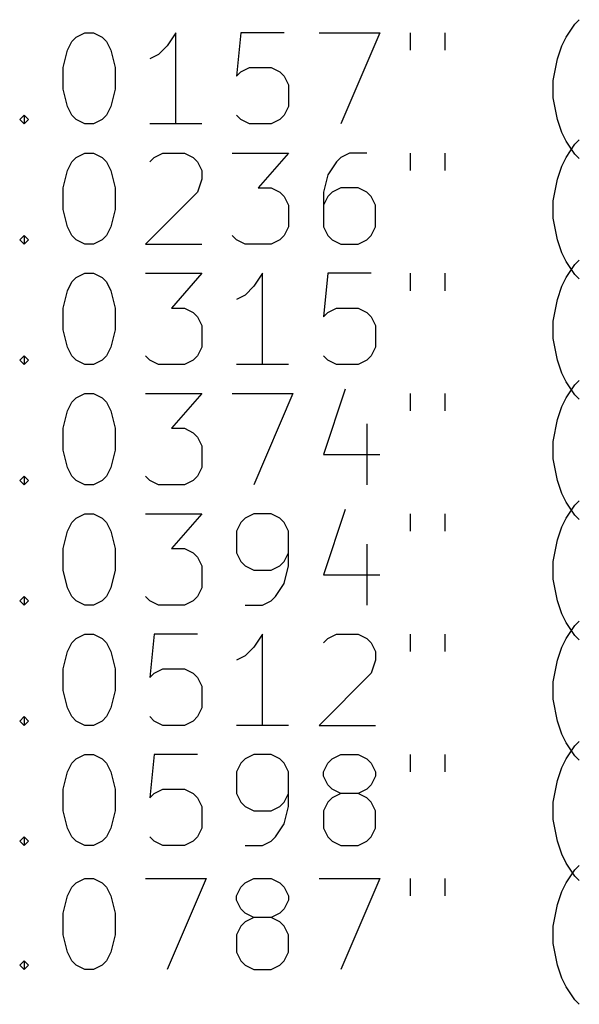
# Model space of a CAD drawing. Extents: x 148 to 248, y -152 to -40.
# Tile 2 of 6: x 173 to 186, y -152 to -130. Entities that reach past the tile are written whole.
import ezdxf

# ---------------------------------------------------------------- set-up
doc = ezdxf.new("R2010")
doc.units = 0
doc.layers.add('BLACK', color=7, linetype='CONTINUOUS')

msp = doc.modelspace()

# ---------------------------------------------------------------- linework, layer by layer
at = {"layer": 'BLACK', "linetype": 'CONTINUOUS'}
for p, q in [((185.414914, -130.460076), (185.60539, -130.174361)), ((185.60539, -130.174361), (185.700629, -130.079123)), ((174.55777, -130.555314), (174.653008, -130.460076)), ((174.653008, -130.460076), (174.843484, -130.364838)), ((174.843484, -130.364838), (175.033961, -130.364838)), ((175.033961, -130.364838), (175.224437, -130.460076)), ((175.224437, -130.460076), (175.319675, -130.555314)), ((176.843484, -130.364838), (176.653008, -130.650552)), ((176.843484, -132.364838), (176.843484, -130.364838)), ((178.272056, -130.364838), (178.176818, -131.317219)), ((179.224437, -130.364838), (178.272056, -130.364838)), ((179.986342, -130.364838), (181.319675, -130.364838)), ((181.319675, -130.364838), (180.462532, -132.364838)), ((181.986342, -130.364838), (181.986342, -130.74579)), ((182.748247, -130.364838), (182.748247, -130.74579)), ((185.319676, -130.650552), (185.414914, -130.460076)), ((174.462532, -130.74579), (174.55777, -130.555314)), ((175.319675, -130.555314), (175.414913, -130.74579)), ((176.653008, -130.650552), (176.462532, -130.841028)), ((185.224438, -130.936266), (185.319676, -130.650552)), ((174.367294, -131.126742), (174.462532, -130.74579)), ((175.414913, -130.74579), (175.510151, -131.126742)), ((176.462532, -130.841028), (176.272056, -130.936266)), ((185.1292, -131.412457), (185.224438, -130.936266)), ((174.367294, -131.602933), (174.367294, -131.126742)), ((175.510151, -131.126742), (175.510151, -131.602933)), ((178.272056, -131.22198), (178.462532, -131.126742)), ((178.462532, -131.126742), (178.938723, -131.126742)), ((178.938723, -131.126742), (179.129199, -131.22198)), ((178.176818, -131.317219), (178.272056, -131.22198)), ((179.129199, -131.22198), (179.224437, -131.317219)), ((179.224437, -131.317219), (179.319675, -131.507695)), ((179.319675, -131.507695), (179.319675, -131.983885)), ((185.1292, -131.793409), (185.1292, -131.412457)), ((174.462532, -131.983885), (174.367294, -131.602933)), ((175.510151, -131.602933), (175.414913, -131.983885)), ((185.224438, -132.2696), (185.1292, -131.793409)), ((174.55777, -132.174361), (174.462532, -131.983885)), ((175.414913, -131.983885), (175.319675, -132.174361)), ((179.319675, -131.983885), (179.224437, -132.174361)), ((173.414913, -132.2696), (173.510151, -132.174361)), ((173.510151, -132.174361), (173.605389, -132.2696)), ((173.510151, -132.174361), (173.510151, -132.364838)), ((174.653008, -132.2696), (174.55777, -132.174361)), ((175.319675, -132.174361), (175.224437, -132.2696)), ((178.272056, -132.2696), (178.176818, -132.174361)), ((179.224437, -132.174361), (179.129199, -132.2696)), ((173.510151, -132.364838), (173.414913, -132.2696)), ((173.605389, -132.2696), (173.510151, -132.364838)), ((174.843484, -132.364838), (174.653008, -132.2696)), ((175.033961, -132.364838), (174.843484, -132.364838)), ((175.224437, -132.2696), (175.033961, -132.364838)), ((177.414913, -132.364838), (176.272056, -132.364838)), ((178.462532, -132.364838), (178.272056, -132.2696)), ((178.938723, -132.364838), (178.462532, -132.364838)), ((179.129199, -132.2696), (178.938723, -132.364838)), ((185.319676, -132.555314), (185.224438, -132.2696)), ((185.414914, -132.74579), (185.319676, -132.555314)), ((185.60539, -133.031504), (185.414914, -132.74579)), ((185.414914, -133.100076), (185.60539, -132.814361)), ((185.60539, -132.814361), (185.700629, -132.719123)), ((174.55777, -133.195314), (174.653008, -133.100076)), ((174.653008, -133.100076), (174.843484, -133.004838)), ((174.843484, -133.004838), (175.033961, -133.004838)), ((175.033961, -133.004838), (175.224437, -133.100076)), ((175.224437, -133.100076), (175.319675, -133.195314)), ((176.272056, -133.195314), (176.367294, -133.100076)), ((176.367294, -133.100076), (176.55777, -133.004838)), ((176.55777, -133.004838), (177.033961, -133.004838)), ((177.033961, -133.004838), (177.224437, -133.100076)), ((177.224437, -133.100076), (177.319675, -133.195314)), ((178.08158, -133.004838), (179.319675, -133.004838)), ((179.319675, -133.004838), (178.653008, -133.766742)), ((180.462532, -133.100076), (180.367294, -133.195314)), ((180.653008, -133.004838), (180.462532, -133.100076)), ((181.033961, -133.004838), (180.653008, -133.004838)), ((181.986342, -133.004838), (181.986342, -133.38579)), ((182.748247, -133.004838), (182.748247, -133.38579)), ((185.319676, -133.290552), (185.414914, -133.100076)), ((185.700629, -133.126742), (185.60539, -133.031504)), ((174.462532, -133.38579), (174.55777, -133.195314)), ((175.319675, -133.195314), (175.414913, -133.38579)), ((177.319675, -133.195314), (177.414913, -133.38579)), ((180.367294, -133.195314), (180.176818, -133.481028)), ((185.224438, -133.576266), (185.319676, -133.290552)), ((174.367294, -133.766742), (174.462532, -133.38579)), ((175.414913, -133.38579), (175.510151, -133.766742)), ((177.414913, -133.38579), (177.414913, -133.576266)), ((180.176818, -133.481028), (180.08158, -133.86198)), ((177.414913, -133.576266), (177.319675, -133.86198)), ((185.1292, -134.052457), (185.224438, -133.576266)), ((174.367294, -134.242933), (174.367294, -133.766742)), ((175.510151, -133.766742), (175.510151, -134.242933)), ((177.319675, -133.86198), (176.176818, -135.004838)), ((178.653008, -133.766742), (178.938723, -133.766742)), ((178.938723, -133.766742), (179.129199, -133.86198)), ((179.129199, -133.86198), (179.224437, -133.957219)), ((179.224437, -133.957219), (179.319675, -134.147695)), ((180.08158, -133.86198), (180.08158, -134.623885)), ((180.176818, -133.957219), (180.08158, -134.147695)), ((180.272056, -133.86198), (180.176818, -133.957219)), ((180.462532, -133.766742), (180.272056, -133.86198)), ((180.843485, -133.766742), (180.462532, -133.766742)), ((181.033961, -133.86198), (180.843485, -133.766742)), ((181.129199, -133.957219), (181.033961, -133.86198)), ((181.224437, -134.147695), (181.129199, -133.957219)), ((179.319675, -134.147695), (179.319675, -134.623885)), ((181.224437, -134.623885), (181.224437, -134.147695)), ((185.1292, -134.433409), (185.1292, -134.052457)), ((174.462532, -134.623885), (174.367294, -134.242933)), ((175.510151, -134.242933), (175.414913, -134.623885)), ((185.224438, -134.9096), (185.1292, -134.433409)), ((173.414913, -134.9096), (173.510151, -134.814361)), ((173.510151, -134.814361), (173.605389, -134.9096)), ((173.510151, -134.814361), (173.510151, -135.004838)), ((174.55777, -134.814361), (174.462532, -134.623885)), ((174.653008, -134.9096), (174.55777, -134.814361)), ((175.319675, -134.814361), (175.224437, -134.9096)), ((175.414913, -134.623885), (175.319675, -134.814361)), ((178.176818, -134.9096), (178.08158, -134.814361)), ((179.224437, -134.814361), (179.129199, -134.9096)), ((179.319675, -134.623885), (179.224437, -134.814361)), ((180.08158, -134.623885), (180.176818, -134.814361)), ((180.176818, -134.814361), (180.272056, -134.9096)), ((181.033961, -134.9096), (181.129199, -134.814361)), ((181.129199, -134.814361), (181.224437, -134.623885)), ((173.510151, -135.004838), (173.414913, -134.9096)), ((173.605389, -134.9096), (173.510151, -135.004838)), ((174.843484, -135.004838), (174.653008, -134.9096)), ((175.033961, -135.004838), (174.843484, -135.004838)), ((175.224437, -134.9096), (175.033961, -135.004838)), ((176.176818, -135.004838), (177.414913, -135.004838)), ((178.367294, -135.004838), (178.176818, -134.9096)), ((178.938723, -135.004838), (178.367294, -135.004838)), ((179.129199, -134.9096), (178.938723, -135.004838)), ((180.272056, -134.9096), (180.462532, -135.004838)), ((180.462532, -135.004838), (180.843485, -135.004838)), ((180.843485, -135.004838), (181.033961, -134.9096)), ((185.319676, -135.195314), (185.224438, -134.9096)), ((185.414914, -135.38579), (185.319676, -135.195314)), ((185.60539, -135.671504), (185.414914, -135.38579)), ((185.414914, -135.740076), (185.60539, -135.454361)), ((185.60539, -135.454361), (185.700629, -135.359123)), ((174.653008, -135.740076), (174.843484, -135.644838)), ((174.843484, -135.644838), (175.033961, -135.644838)), ((175.033961, -135.644838), (175.224437, -135.740076)), ((176.176818, -135.644838), (177.414913, -135.644838)), ((177.414913, -135.644838), (176.748246, -136.406742)), ((178.748246, -135.644838), (178.55777, -135.930552)), ((178.748246, -137.644838), (178.748246, -135.644838)), ((180.176818, -135.644838), (180.08158, -136.597219)), ((181.129199, -135.644838), (180.176818, -135.644838)), ((181.986342, -135.644838), (181.986342, -136.02579)), ((182.748247, -135.644838), (182.748247, -136.02579)), ((185.700629, -135.766742), (185.60539, -135.671504)), ((174.462532, -136.02579), (174.55777, -135.835314)), ((174.55777, -135.835314), (174.653008, -135.740076)), ((175.224437, -135.740076), (175.319675, -135.835314)), ((175.319675, -135.835314), (175.414913, -136.02579)), ((185.319676, -135.930552), (185.414914, -135.740076)), ((174.367294, -136.406742), (174.462532, -136.02579)), ((175.414913, -136.02579), (175.510151, -136.406742)), ((178.367294, -136.121028), (178.176818, -136.216266)), ((178.55777, -135.930552), (178.367294, -136.121028)), ((185.224438, -136.216266), (185.319676, -135.930552)), ((185.1292, -136.692457), (185.224438, -136.216266)), ((174.367294, -136.882933), (174.367294, -136.406742)), ((175.510151, -136.406742), (175.510151, -136.882933)), ((176.748246, -136.406742), (177.033961, -136.406742)), ((177.033961, -136.406742), (177.224437, -136.50198)), ((177.224437, -136.50198), (177.319675, -136.597219)), ((180.08158, -136.597219), (180.176818, -136.50198)), ((180.176818, -136.50198), (180.367294, -136.406742)), ((180.367294, -136.406742), (180.843485, -136.406742)), ((180.843485, -136.406742), (181.033961, -136.50198)), ((181.033961, -136.50198), (181.129199, -136.597219)), ((177.319675, -136.597219), (177.414913, -136.787695)), ((181.129199, -136.597219), (181.224437, -136.787695)), ((185.1292, -137.073409), (185.1292, -136.692457)), ((174.462532, -137.263885), (174.367294, -136.882933)), ((175.510151, -136.882933), (175.414913, -137.263885)), ((177.414913, -136.787695), (177.414913, -137.263885)), ((181.224437, -136.787695), (181.224437, -137.263885)), ((185.224438, -137.5496), (185.1292, -137.073409)), ((174.55777, -137.454361), (174.462532, -137.263885)), ((175.414913, -137.263885), (175.319675, -137.454361)), ((177.414913, -137.263885), (177.319675, -137.454361)), ((181.224437, -137.263885), (181.129199, -137.454361)), ((173.414913, -137.5496), (173.510151, -137.454361)), ((173.510151, -137.644838), (173.414913, -137.5496)), ((173.510151, -137.454361), (173.605389, -137.5496)), ((173.510151, -137.454361), (173.510151, -137.644838)), ((173.605389, -137.5496), (173.510151, -137.644838)), ((174.653008, -137.5496), (174.55777, -137.454361)), ((174.843484, -137.644838), (174.653008, -137.5496)), ((175.224437, -137.5496), (175.033961, -137.644838)), ((175.319675, -137.454361), (175.224437, -137.5496)), ((176.272056, -137.5496), (176.176818, -137.454361)), ((176.462532, -137.644838), (176.272056, -137.5496)), ((177.224437, -137.5496), (177.033961, -137.644838)), ((177.319675, -137.454361), (177.224437, -137.5496)), ((180.176818, -137.5496), (180.08158, -137.454361)), ((180.367294, -137.644838), (180.176818, -137.5496)), ((181.033961, -137.5496), (180.843485, -137.644838)), ((181.129199, -137.454361), (181.033961, -137.5496)), ((185.319676, -137.835314), (185.224438, -137.5496)), ((175.033961, -137.644838), (174.843484, -137.644838)), ((177.033961, -137.644838), (176.462532, -137.644838)), ((179.319675, -137.644838), (178.176818, -137.644838)), ((180.843485, -137.644838), (180.367294, -137.644838)), ((185.414914, -138.02579), (185.319676, -137.835314)), ((185.60539, -138.311504), (185.414914, -138.02579)), ((185.60539, -138.094361), (185.700629, -137.999123)), ((174.653008, -138.380076), (174.843484, -138.284838)), ((174.843484, -138.284838), (175.033961, -138.284838)), ((175.033961, -138.284838), (175.224437, -138.380076)), ((176.176818, -138.284838), (177.414913, -138.284838)), ((177.414913, -138.284838), (176.748246, -139.046742)), ((178.08158, -138.284838), (179.414913, -138.284838)), ((179.414913, -138.284838), (178.55777, -140.284838)), ((180.55777, -138.1896), (180.08158, -139.618171)), ((181.986342, -138.284838), (181.986342, -138.66579)), ((182.748247, -138.284838), (182.748247, -138.66579)), ((185.414914, -138.380076), (185.60539, -138.094361)), ((174.462532, -138.66579), (174.55777, -138.475314)), ((174.55777, -138.475314), (174.653008, -138.380076)), ((175.224437, -138.380076), (175.319675, -138.475314)), ((175.319675, -138.475314), (175.414913, -138.66579)), ((185.319676, -138.570552), (185.414914, -138.380076)), ((185.700629, -138.406742), (185.60539, -138.311504)), ((174.367294, -139.046742), (174.462532, -138.66579)), ((175.414913, -138.66579), (175.510151, -139.046742)), ((185.224438, -138.856266), (185.319676, -138.570552)), ((185.1292, -139.332457), (185.224438, -138.856266)), ((174.367294, -139.522933), (174.367294, -139.046742)), ((175.510151, -139.046742), (175.510151, -139.522933)), ((176.748246, -139.046742), (177.033961, -139.046742)), ((177.033961, -139.046742), (177.224437, -139.14198)), ((177.224437, -139.14198), (177.319675, -139.237219)), ((181.033961, -138.951504), (181.033961, -140.284838)), ((177.319675, -139.237219), (177.414913, -139.427695)), ((185.1292, -139.713409), (185.1292, -139.332457)), ((174.462532, -139.903885), (174.367294, -139.522933)), ((175.510151, -139.522933), (175.414913, -139.903885)), ((177.414913, -139.427695), (177.414913, -139.903885)), ((180.08158, -139.618171), (181.319675, -139.618171)), ((185.224438, -140.1896), (185.1292, -139.713409)), ((174.55777, -140.094361), (174.462532, -139.903885)), ((175.414913, -139.903885), (175.319675, -140.094361)), ((177.414913, -139.903885), (177.319675, -140.094361)), ((173.414913, -140.1896), (173.510151, -140.094361)), ((173.510151, -140.284838), (173.414913, -140.1896)), ((173.510151, -140.094361), (173.605389, -140.1896)), ((173.510151, -140.094361), (173.510151, -140.284838)), ((173.605389, -140.1896), (173.510151, -140.284838)), ((174.653008, -140.1896), (174.55777, -140.094361)), ((174.843484, -140.284838), (174.653008, -140.1896)), ((175.224437, -140.1896), (175.033961, -140.284838)), ((175.319675, -140.094361), (175.224437, -140.1896)), ((176.272056, -140.1896), (176.176818, -140.094361)), ((176.462532, -140.284838), (176.272056, -140.1896)), ((177.224437, -140.1896), (177.033961, -140.284838)), ((177.319675, -140.094361), (177.224437, -140.1896)), ((185.319676, -140.475314), (185.224438, -140.1896)), ((175.033961, -140.284838), (174.843484, -140.284838)), ((177.033961, -140.284838), (176.462532, -140.284838)), ((185.414914, -140.66579), (185.319676, -140.475314)), ((185.60539, -140.734361), (185.700629, -140.639123)), ((180.55777, -140.8296), (180.08158, -142.258171)), ((185.60539, -140.951504), (185.414914, -140.66579)), ((185.414914, -141.020076), (185.60539, -140.734361)), ((174.55777, -141.115314), (174.653008, -141.020076)), ((174.653008, -141.020076), (174.843484, -140.924838)), ((174.843484, -140.924838), (175.033961, -140.924838)), ((175.033961, -140.924838), (175.224437, -141.020076)), ((175.224437, -141.020076), (175.319675, -141.115314)), ((176.176818, -140.924838), (177.414913, -140.924838)), ((177.414913, -140.924838), (176.748246, -141.686742)), ((178.367294, -141.020076), (178.272056, -141.115314)), ((178.55777, -140.924838), (178.367294, -141.020076)), ((178.938723, -140.924838), (178.55777, -140.924838)), ((179.129199, -141.020076), (178.938723, -140.924838)), ((179.224437, -141.115314), (179.129199, -141.020076)), ((181.986342, -140.924838), (181.986342, -141.30579)), ((182.748247, -140.924838), (182.748247, -141.30579)), ((185.319676, -141.210552), (185.414914, -141.020076)), ((185.700629, -141.046742), (185.60539, -140.951504)), ((174.367294, -141.686742), (174.462532, -141.30579)), ((174.462532, -141.30579), (174.55777, -141.115314)), ((175.319675, -141.115314), (175.414913, -141.30579)), ((175.414913, -141.30579), (175.510151, -141.686742)), ((178.272056, -141.115314), (178.176818, -141.30579)), ((178.176818, -141.30579), (178.176818, -141.78198)), ((179.319675, -141.30579), (179.224437, -141.115314)), ((179.319675, -142.067695), (179.319675, -141.30579)), ((185.224438, -141.496266), (185.319676, -141.210552)), ((185.1292, -141.972457), (185.224438, -141.496266)), ((174.367294, -142.162933), (174.367294, -141.686742)), ((175.510151, -141.686742), (175.510151, -142.162933)), ((176.748246, -141.686742), (177.033961, -141.686742)), ((177.033961, -141.686742), (177.224437, -141.78198)), ((181.033961, -141.591504), (181.033961, -142.924838)), ((177.224437, -141.78198), (177.319675, -141.877219)), ((177.319675, -141.877219), (177.414913, -142.067695)), ((178.176818, -141.78198), (178.272056, -141.972457)), ((179.224437, -141.972457), (179.319675, -141.78198)), ((174.462532, -142.543885), (174.367294, -142.162933)), ((175.510151, -142.162933), (175.414913, -142.543885)), ((177.414913, -142.067695), (177.414913, -142.543885)), ((178.272056, -141.972457), (178.367294, -142.067695)), ((178.367294, -142.067695), (178.55777, -142.162933)), ((178.55777, -142.162933), (178.938723, -142.162933)), ((178.938723, -142.162933), (179.129199, -142.067695)), ((179.129199, -142.067695), (179.224437, -141.972457)), ((179.224437, -142.448647), (179.319675, -142.067695)), ((185.1292, -142.353409), (185.1292, -141.972457)), ((180.08158, -142.258171), (181.319675, -142.258171)), ((185.224438, -142.8296), (185.1292, -142.353409)), ((174.55777, -142.734361), (174.462532, -142.543885)), ((175.414913, -142.543885), (175.319675, -142.734361)), ((177.414913, -142.543885), (177.319675, -142.734361)), ((179.033961, -142.734361), (179.224437, -142.448647)), ((173.414913, -142.8296), (173.510151, -142.734361)), ((173.510151, -142.734361), (173.605389, -142.8296)), ((173.510151, -142.734361), (173.510151, -142.924838)), ((174.653008, -142.8296), (174.55777, -142.734361)), ((175.319675, -142.734361), (175.224437, -142.8296)), ((176.272056, -142.8296), (176.176818, -142.734361)), ((177.319675, -142.734361), (177.224437, -142.8296)), ((178.938723, -142.8296), (179.033961, -142.734361)), ((173.510151, -142.924838), (173.414913, -142.8296)), ((173.605389, -142.8296), (173.510151, -142.924838)), ((174.843484, -142.924838), (174.653008, -142.8296)), ((175.033961, -142.924838), (174.843484, -142.924838)), ((175.224437, -142.8296), (175.033961, -142.924838)), ((176.462532, -142.924838), (176.272056, -142.8296)), ((177.033961, -142.924838), (176.462532, -142.924838)), ((177.224437, -142.8296), (177.033961, -142.924838)), ((178.367294, -142.924838), (178.748246, -142.924838)), ((178.748246, -142.924838), (178.938723, -142.8296)), ((185.319676, -143.115314), (185.224438, -142.8296)), ((185.414914, -143.30579), (185.319676, -143.115314)), ((185.60539, -143.591504), (185.414914, -143.30579)), ((185.414914, -143.660076), (185.60539, -143.374361)), ((185.60539, -143.374361), (185.700629, -143.279123)), ((174.55777, -143.755314), (174.653008, -143.660076)), ((174.653008, -143.660076), (174.843484, -143.564838)), ((174.843484, -143.564838), (175.033961, -143.564838)), ((175.033961, -143.564838), (175.224437, -143.660076)), ((175.224437, -143.660076), (175.319675, -143.755314)), ((176.367294, -143.564838), (176.272056, -144.517219)), ((177.319675, -143.564838), (176.367294, -143.564838)), ((178.748246, -143.564838), (178.55777, -143.850552)), ((178.748246, -145.564838), (178.748246, -143.564838)), ((180.08158, -143.755314), (180.176818, -143.660076)), ((180.176818, -143.660076), (180.367294, -143.564838)), ((180.367294, -143.564838), (180.843485, -143.564838)), ((180.843485, -143.564838), (181.033961, -143.660076)), ((181.033961, -143.660076), (181.129199, -143.755314)), ((181.986342, -143.564838), (181.986342, -143.94579)), ((182.748247, -143.564838), (182.748247, -143.94579)), ((185.319676, -143.850552), (185.414914, -143.660076)), ((185.700629, -143.686742), (185.60539, -143.591504)), ((174.462532, -143.94579), (174.55777, -143.755314)), ((175.319675, -143.755314), (175.414913, -143.94579)), ((178.55777, -143.850552), (178.367294, -144.041028)), ((181.129199, -143.755314), (181.224437, -143.94579)), ((185.224438, -144.136266), (185.319676, -143.850552)), ((174.367294, -144.326742), (174.462532, -143.94579)), ((175.414913, -143.94579), (175.510151, -144.326742)), ((178.367294, -144.041028), (178.176818, -144.136266)), ((181.224437, -143.94579), (181.224437, -144.136266)), ((174.367294, -144.802933), (174.367294, -144.326742)), ((175.510151, -144.326742), (175.510151, -144.802933)), ((176.367294, -144.42198), (176.55777, -144.326742)), ((176.55777, -144.326742), (177.033961, -144.326742)), ((177.033961, -144.326742), (177.224437, -144.42198)), ((181.224437, -144.136266), (181.129199, -144.42198)), ((185.1292, -144.612457), (185.224438, -144.136266)), ((176.272056, -144.517219), (176.367294, -144.42198)), ((177.224437, -144.42198), (177.319675, -144.517219)), ((177.319675, -144.517219), (177.414913, -144.707695)), ((181.129199, -144.42198), (179.986342, -145.564838)), ((177.414913, -144.707695), (177.414913, -145.183885)), ((185.1292, -144.993409), (185.1292, -144.612457)), ((174.462532, -145.183885), (174.367294, -144.802933)), ((175.510151, -144.802933), (175.414913, -145.183885)), ((174.55777, -145.374361), (174.462532, -145.183885)), ((175.414913, -145.183885), (175.319675, -145.374361)), ((177.414913, -145.183885), (177.319675, -145.374361)), ((185.224438, -145.4696), (185.1292, -144.993409)), ((173.414913, -145.4696), (173.510151, -145.374361)), ((173.510151, -145.374361), (173.605389, -145.4696)), ((173.510151, -145.374361), (173.510151, -145.564838)), ((174.653008, -145.4696), (174.55777, -145.374361)), ((175.319675, -145.374361), (175.224437, -145.4696)), ((176.367294, -145.4696), (176.272056, -145.374361)), ((177.319675, -145.374361), (177.224437, -145.4696)), ((173.510151, -145.564838), (173.414913, -145.4696)), ((173.605389, -145.4696), (173.510151, -145.564838)), ((174.843484, -145.564838), (174.653008, -145.4696)), ((175.033961, -145.564838), (174.843484, -145.564838)), ((175.224437, -145.4696), (175.033961, -145.564838)), ((176.55777, -145.564838), (176.367294, -145.4696)), ((177.033961, -145.564838), (176.55777, -145.564838)), ((177.224437, -145.4696), (177.033961, -145.564838)), ((179.319675, -145.564838), (178.176818, -145.564838)), ((179.986342, -145.564838), (181.224437, -145.564838)), ((185.319676, -145.755314), (185.224438, -145.4696)), ((185.414914, -145.94579), (185.319676, -145.755314)), ((185.60539, -146.231504), (185.414914, -145.94579)), ((185.414914, -146.300076), (185.60539, -146.014361)), ((185.60539, -146.014361), (185.700629, -145.919123)), ((174.653008, -146.300076), (174.843484, -146.204838)), ((174.843484, -146.204838), (175.033961, -146.204838)), ((175.033961, -146.204838), (175.224437, -146.300076)), ((176.367294, -146.204838), (176.272056, -147.157219)), ((177.319675, -146.204838), (176.367294, -146.204838)), ((178.55777, -146.204838), (178.367294, -146.300076)), ((178.938723, -146.204838), (178.55777, -146.204838)), ((179.129199, -146.300076), (178.938723, -146.204838)), ((180.272056, -146.300076), (180.462532, -146.204838)), ((180.462532, -146.204838), (180.843485, -146.204838)), ((180.843485, -146.204838), (181.033961, -146.300076)), ((181.986342, -146.204838), (181.986342, -146.58579)), ((182.748247, -146.204838), (182.748247, -146.58579)), ((185.700629, -146.326742), (185.60539, -146.231504)), ((174.462532, -146.58579), (174.55777, -146.395314)), ((174.55777, -146.395314), (174.653008, -146.300076)), ((175.224437, -146.300076), (175.319675, -146.395314)), ((175.319675, -146.395314), (175.414913, -146.58579)), ((178.272056, -146.395314), (178.176818, -146.58579)), ((178.367294, -146.300076), (178.272056, -146.395314)), ((179.224437, -146.395314), (179.129199, -146.300076)), ((179.319675, -146.58579), (179.224437, -146.395314)), ((180.08158, -146.58579), (180.176818, -146.395314)), ((180.176818, -146.395314), (180.272056, -146.300076)), ((181.033961, -146.300076), (181.129199, -146.395314)), ((181.129199, -146.395314), (181.224437, -146.58579)), ((185.224438, -146.776266), (185.319676, -146.490552)), ((185.319676, -146.490552), (185.414914, -146.300076)), ((174.367294, -146.966742), (174.462532, -146.58579)), ((175.414913, -146.58579), (175.510151, -146.966742)), ((178.176818, -146.58579), (178.176818, -147.06198)), ((179.319675, -147.347695), (179.319675, -146.58579)), ((180.08158, -146.681028), (180.08158, -146.58579)), ((180.176818, -146.871504), (180.08158, -146.681028)), ((181.224437, -146.681028), (181.129199, -146.871504)), ((181.224437, -146.58579), (181.224437, -146.681028)), ((180.272056, -146.966742), (180.176818, -146.871504)), ((181.129199, -146.871504), (181.033961, -146.966742)), ((185.1292, -147.252457), (185.224438, -146.776266)), ((174.367294, -147.442933), (174.367294, -146.966742)), ((175.510151, -146.966742), (175.510151, -147.442933)), ((176.272056, -147.157219), (176.367294, -147.06198)), ((176.367294, -147.06198), (176.55777, -146.966742)), ((176.55777, -146.966742), (177.033961, -146.966742)), ((177.033961, -146.966742), (177.224437, -147.06198)), ((177.224437, -147.06198), (177.319675, -147.157219)), ((178.176818, -147.06198), (178.272056, -147.252457)), ((179.224437, -147.252457), (179.319675, -147.06198)), ((180.462532, -147.06198), (180.272056, -146.966742)), ((180.462532, -147.06198), (180.272056, -147.157219)), ((180.843485, -147.06198), (180.462532, -147.06198)), ((181.033961, -146.966742), (180.843485, -147.06198)), ((181.033961, -147.157219), (180.843485, -147.06198)), ((177.319675, -147.157219), (177.414913, -147.347695)), ((177.414913, -147.347695), (177.414913, -147.823885)), ((178.272056, -147.252457), (178.367294, -147.347695)), ((178.367294, -147.347695), (178.55777, -147.442933)), ((178.938723, -147.442933), (179.129199, -147.347695)), ((179.129199, -147.347695), (179.224437, -147.252457)), ((179.224437, -147.728647), (179.319675, -147.347695)), ((180.176818, -147.252457), (180.08158, -147.442933)), ((180.272056, -147.157219), (180.176818, -147.252457)), ((181.129199, -147.252457), (181.033961, -147.157219)), ((181.224437, -147.442933), (181.129199, -147.252457)), ((185.1292, -147.633409), (185.1292, -147.252457)), ((174.462532, -147.823885), (174.367294, -147.442933)), ((175.510151, -147.442933), (175.414913, -147.823885)), ((178.55777, -147.442933), (178.938723, -147.442933)), ((180.08158, -147.442933), (180.08158, -147.823885)), ((181.224437, -147.823885), (181.224437, -147.442933)), ((179.033961, -148.014361), (179.224437, -147.728647)), ((185.224438, -148.1096), (185.1292, -147.633409)), ((174.55777, -148.014361), (174.462532, -147.823885)), ((175.414913, -147.823885), (175.319675, -148.014361)), ((177.414913, -147.823885), (177.319675, -148.014361)), ((180.08158, -147.823885), (180.176818, -148.014361)), ((181.129199, -148.014361), (181.224437, -147.823885)), ((173.414913, -148.1096), (173.510151, -148.014361)), ((173.510151, -148.204838), (173.414913, -148.1096)), ((173.510151, -148.014361), (173.605389, -148.1096)), ((173.510151, -148.014361), (173.510151, -148.204838)), ((173.605389, -148.1096), (173.510151, -148.204838)), ((174.653008, -148.1096), (174.55777, -148.014361)), ((174.843484, -148.204838), (174.653008, -148.1096)), ((175.033961, -148.204838), (174.843484, -148.204838)), ((175.224437, -148.1096), (175.033961, -148.204838)), ((175.319675, -148.014361), (175.224437, -148.1096)), ((176.367294, -148.1096), (176.272056, -148.014361)), ((176.55777, -148.204838), (176.367294, -148.1096)), ((177.033961, -148.204838), (176.55777, -148.204838)), ((177.224437, -148.1096), (177.033961, -148.204838)), ((177.319675, -148.014361), (177.224437, -148.1096)), ((178.367294, -148.204838), (178.748246, -148.204838)), ((178.748246, -148.204838), (178.938723, -148.1096)), ((178.938723, -148.1096), (179.033961, -148.014361)), ((180.176818, -148.014361), (180.272056, -148.1096)), ((180.272056, -148.1096), (180.462532, -148.204838)), ((180.462532, -148.204838), (180.843485, -148.204838)), ((180.843485, -148.204838), (181.033961, -148.1096)), ((181.033961, -148.1096), (181.129199, -148.014361)), ((185.319676, -148.395314), (185.224438, -148.1096)), ((185.414914, -148.58579), (185.319676, -148.395314)), ((185.60539, -148.871504), (185.414914, -148.58579)), ((185.60539, -148.734361), (185.700629, -148.639123)), ((185.414914, -149.020076), (185.60539, -148.734361)), ((185.700629, -148.966742), (185.60539, -148.871504)), ((174.55777, -149.115314), (174.653008, -149.020076)), ((174.653008, -149.020076), (174.843484, -148.924838)), ((174.843484, -148.924838), (175.033961, -148.924838)), ((175.033961, -148.924838), (175.224437, -149.020076)), ((175.224437, -149.020076), (175.319675, -149.115314)), ((176.176818, -148.924838), (177.510151, -148.924838)), ((177.510151, -148.924838), (176.653008, -150.924838)), ((178.272056, -149.115314), (178.367294, -149.020076)), ((178.367294, -149.020076), (178.55777, -148.924838)), ((178.55777, -148.924838), (178.938723, -148.924838)), ((178.938723, -148.924838), (179.129199, -149.020076)), ((179.129199, -149.020076), (179.224437, -149.115314)), ((179.986342, -148.924838), (181.319675, -148.924838)), ((181.319675, -148.924838), (180.462532, -150.924838)), ((181.986342, -148.924838), (181.986342, -149.30579)), ((182.748247, -148.924838), (182.748247, -149.30579)), ((185.319676, -149.210552), (185.414914, -149.020076)), ((174.367294, -149.686742), (174.462532, -149.30579)), ((174.462532, -149.30579), (174.55777, -149.115314)), ((175.319675, -149.115314), (175.414913, -149.30579)), ((175.414913, -149.30579), (175.510151, -149.686742)), ((178.176818, -149.30579), (178.272056, -149.115314)), ((178.176818, -149.401028), (178.176818, -149.30579)), ((179.224437, -149.115314), (179.319675, -149.30579)), ((179.319675, -149.30579), (179.319675, -149.401028)), ((185.224438, -149.496266), (185.319676, -149.210552)), ((178.272056, -149.591504), (178.176818, -149.401028)), ((179.319675, -149.401028), (179.224437, -149.591504)), ((185.1292, -149.972457), (185.224438, -149.496266)), ((174.367294, -150.162933), (174.367294, -149.686742)), ((175.510151, -149.686742), (175.510151, -150.162933)), ((178.367294, -149.686742), (178.272056, -149.591504)), ((178.55777, -149.78198), (178.367294, -149.686742)), ((179.129199, -149.686742), (178.938723, -149.78198)), ((179.224437, -149.591504), (179.129199, -149.686742)), ((178.367294, -149.877219), (178.272056, -149.972457)), ((178.55777, -149.78198), (178.367294, -149.877219)), ((178.938723, -149.78198), (178.55777, -149.78198)), ((179.129199, -149.877219), (178.938723, -149.78198)), ((179.224437, -149.972457), (179.129199, -149.877219)), ((174.462532, -150.543885), (174.367294, -150.162933)), ((175.510151, -150.162933), (175.414913, -150.543885)), ((178.272056, -149.972457), (178.176818, -150.162933)), ((178.176818, -150.162933), (178.176818, -150.543885)), ((179.319675, -150.162933), (179.224437, -149.972457)), ((179.319675, -150.543885), (179.319675, -150.162933)), ((185.1292, -150.353409), (185.1292, -149.972457)), ((185.224438, -150.8296), (185.1292, -150.353409)), ((174.55777, -150.734361), (174.462532, -150.543885)), ((175.414913, -150.543885), (175.319675, -150.734361)), ((178.176818, -150.543885), (178.272056, -150.734361)), ((179.224437, -150.734361), (179.319675, -150.543885)), ((173.414913, -150.8296), (173.510151, -150.734361)), ((173.510151, -150.734361), (173.605389, -150.8296)), ((173.510151, -150.734361), (173.510151, -150.924838)), ((174.653008, -150.8296), (174.55777, -150.734361)), ((175.319675, -150.734361), (175.224437, -150.8296)), ((178.272056, -150.734361), (178.367294, -150.8296)), ((179.129199, -150.8296), (179.224437, -150.734361)), ((173.510151, -150.924838), (173.414913, -150.8296)), ((173.605389, -150.8296), (173.510151, -150.924838)), ((174.843484, -150.924838), (174.653008, -150.8296)), ((175.033961, -150.924838), (174.843484, -150.924838)), ((175.224437, -150.8296), (175.033961, -150.924838)), ((178.367294, -150.8296), (178.55777, -150.924838)), ((178.55777, -150.924838), (178.938723, -150.924838)), ((178.938723, -150.924838), (179.129199, -150.8296)), ((185.319676, -151.115314), (185.224438, -150.8296)), ((185.414914, -151.30579), (185.319676, -151.115314)), ((185.60539, -151.591504), (185.414914, -151.30579)), ((185.700629, -151.686742), (185.60539, -151.591504))]:
    msp.add_line(p, q, dxfattribs=at)

doc.saveas('drawing.dxf')
